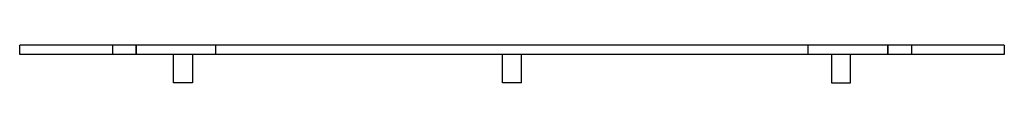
# Model space of a CAD drawing. Header units: millimetres. Extents: x -210 to 210, y -16 to 0.
import ezdxf

# ---------------------------------------------------------------- set-up
doc = ezdxf.new("R2010")
doc.units = ezdxf.units.MM
doc.layers.add('HIDDEN', color=7, linetype='Continuous')
doc.layers.add('THICK', color=7, linetype='Continuous')

msp = doc.modelspace()

# ---------------------------------------------------------------- linework, layer by layer
at = {"layer": 'HIDDEN'}
for p, q in [((-209.5, 0), (-209.5, 0)), ((-170, 0), (-170, -4)), ((-170, 0), (-170, -4)), ((-160, -4), (-160, 0)), ((-160, 0), (-160, -4)), ((-126, -4), (-126, 0)), ((126, -4), (126, 0)), ((160, -4), (160, 0)), ((160, 0), (160, -4)), ((170, 0), (170, -4)), ((170, 0), (170, -4)), ((209.5, 0), (209.5, 0)), ((-209.5, -4), (-209.5, -4)), ((209.5, -4), (209.5, -4))]:
    msp.add_line(p, q, dxfattribs=at)
at = {"layer": 'THICK'}
for p, q in [((-209.5, -4), (-209.5, 0)), ((209.5, 0), (-209.5, 0)), ((209.5, 0), (209.5, -4)), ((209.5, -4), (-209.5, -4)), ((-144, -16), (-144, -4)), ((-136, -4), (-136, -16)), ((-4, -16), (-4, -4)), ((4, -16), (4, -4)), ((136, -4), (136, -16)), ((144, -16), (144, -4)), ((-136, -16), (-144, -16)), ((0, -16), (-4, -16)), ((4, -16), (0, -16)), ((136, -16), (144, -16))]:
    msp.add_line(p, q, dxfattribs=at)

doc.saveas('drawing.dxf')
